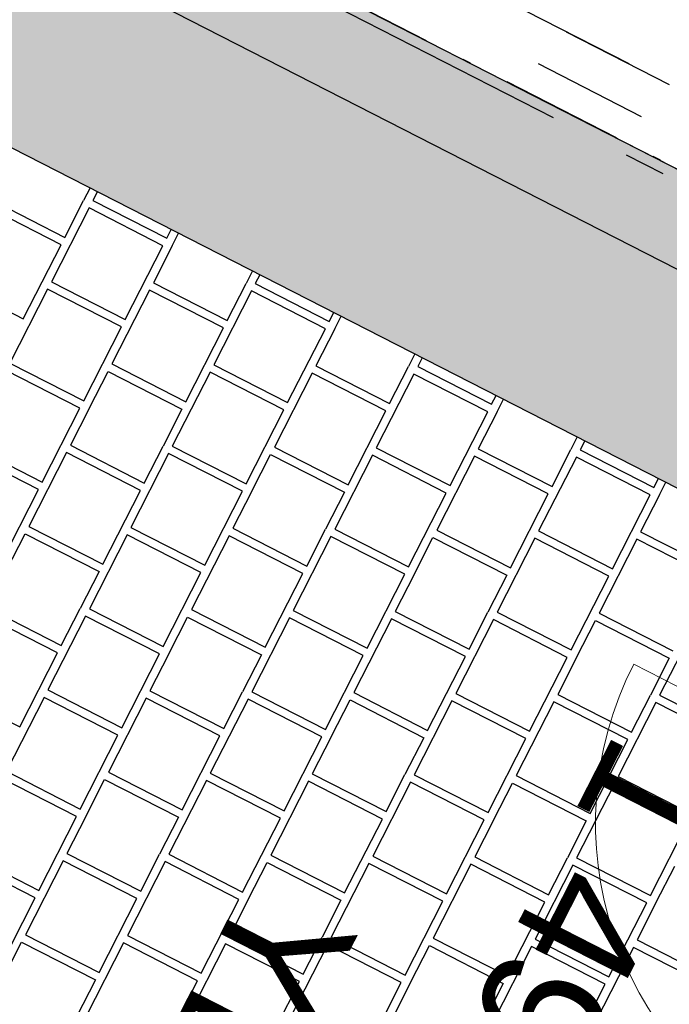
# Model space of a CAD drawing. Header units: millimetres. Extents: x 91549 to 157794, y 81579 to 142563.
# Tile 93 of 112: x 135456 to 136248, y 118561 to 119760. Entities that reach past the tile are written whole.
import ezdxf
from ezdxf.enums import TextEntityAlignment as Align

# ---------------------------------------------------------------- set-up
doc = ezdxf.new("R2010")
doc.units = ezdxf.units.MM
doc.header["$LTSCALE"] = 0.5
doc.header["$MEASUREMENT"] = 0
for name, pattern in [('Akselinje', [1500, 1000, -200, 100, -200]), ('Over snittplan', [520, 300, -100, 20, -100]), ('PLINE', [0]), ('Små Stiplet', [564.444444, 282.222222, -282.222222])]:
    doc.linetypes.add(name, pattern=pattern)
for name, color, linetype in [('23-- Yttervegger (Skravur)(Nye konstruksjoner)', 7, 'Continuous'), ('244- Vinduer_ dører_ foldevegger(Nye konstruksjoner)', 7, 'Continuous'), ('25-- Dekker(Nye konstruksjoner)', 7, 'Continuous'), ('281- Innvendige trapper(Nye konstruksjoner)', 7, 'Continuous'), ('761- Veger (kjøreveger_ sykkel- og gangveier mv) (Skravur)(Nye konstruksjoner)', 7, 'Continuous'), ('761- Veger (kjøreveger_ sykkel- og gangveier mv)(Nye konstruksjoner)', 7, 'Continuous'), ('82-- Modullinjer(Nye konstruksjoner)', 7, 'Continuous'), ('842-M___1_100 Målsetting bygning(Nye konstruksjoner)', 7, 'Continuous'), ('852- Teknisk_symbolsk informasjon_ bygning(Nye konstruksjoner)', 7, 'Continuous'), ('862- M___BTA(Nye konstruksjoner)', 7, 'Continuous'), ('862- M___BTA(Polylinje)(Nye konstruksjoner)', 7, 'Continuous'), ('862- M___BTA(Tekst)(Nye konstruksjoner)', 7, 'Continuous'), ('862- M___Nettoareal(Nye konstruksjoner)', 7, 'Continuous'), ('862- M___Nettoareal(Polylinje)(Nye konstruksjoner)', 7, 'Continuous'), ('862- M___Nettoareal(Tekst)(Nye konstruksjoner)', 7, 'Continuous')]:
    doc.layers.add(name, color=color, linetype=linetype)
for name, color, linetype, lineweight in [('234- Vinduer_ dører_ porter(Nye konstruksjoner)', 7, 'Continuous', 0), ('235- Utvendig kledning og overflate(Nye konstruksjoner)', 7, 'Continuous', 0), ('236- Innvendig kledning og overflate(Nye konstruksjoner)', 7, 'Continuous', 0), ('256- Faste himlinger og overflatebehandling(Nye konstruksjoner)', 7, 'Continuous', 0)]:
    doc.layers.add(name, color=color, linetype=linetype, lineweight=lineweight)
doc.styles.add('GENERATED_STYLE_1', font='arial.ttf')
doc.styles.add('GENERATED_STYLE_2', font='arial.ttf')
doc.dimstyles.new('GENERATED_STYLE__2', dxfattribs={"dimtxt": 150, "dimasz": 95, "dimexe": 0.18, "dimexo": 0.0625, "dimgap": 0, "dimtad": 1, "dimdec": 0, "dimzin": 0, "dimdsep": 46, "dimtxsty": 'GENERATED_STYLE_1', "dimblk": 'ARROWHEAD_6', "dimblk1": 'ARROWHEAD_6', "dimblk2": 'ARROWHEAD_6', "dimcen": 0.09, "dimse1": 1, "dimse2": 1, "dimclrd": 256, "dimclre": 256, "dimclrt": 256, "dimadec": 1, "dimazin": 0, "dimtfac": 1, "dimtdec": 4, "dimtmove": 0, "dimatfit": 3, "dimfxl": 1, "dimtolj": 1, "dimtzin": 0, "dimarcsym": 0})
doc.dimstyles.new('GENERATED_STYLE__3', dxfattribs={"dimtxt": 200, "dimasz": 190, "dimexe": 0.18, "dimexo": 0.0625, "dimgap": 0, "dimtad": 1, "dimdec": 0, "dimzin": 0, "dimdsep": 46, "dimtxsty": 'GENERATED_STYLE_1', "dimblk": 'ARROWHEAD_6', "dimblk1": 'ARROWHEAD_6', "dimblk2": 'ARROWHEAD_6', "dimcen": 0.09, "dimse1": 1, "dimse2": 1, "dimclrd": 256, "dimclre": 256, "dimclrt": 256, "dimadec": 1, "dimazin": 0, "dimtfac": 1, "dimtdec": 4, "dimtmove": 0, "dimatfit": 3, "dimfxl": 1, "dimtolj": 1, "dimtzin": 0, "dimarcsym": 0})

# ---------------------------------------------------------------- blocks, each defined once
blk = doc.blocks.new('BTA 1. etasje__1_1', base_point=(120149.4, 96764.3))
at = {"layer": '862- M___BTA(Polylinje)(Nye konstruksjoner)', "linetype": 'PLINE', "flags": 128}
blk.add_lwpolyline([(132685.9, 118954.4), (122648.8, 99303.3), (131791.3, 94633.6), (144239.2, 119004.7), (136610.6, 122901.1), (135034.1, 119814.4), (136548, 119041.1), (135713.8, 117407.8)], close=True, dxfattribs=at)
at = {"layer": '862- M___BTA(Tekst)(Nye konstruksjoner)', "style": 'GENERATED_STYLE_1'}
for tag, height, p in [('DUMMY_862', 200, (120572.4, 97678.9)), ('ROOM_NAME', 250, (120922.2, 97443.1)), ('DUMMY_861', 250, (120006.2, 95706.8))]:
    blk.add_attdef(tag, text='', height=height, rotation=242.9436, dxfattribs=at).set_placement(p, align=Align.TOP_LEFT)
blk = doc.blocks.new('Trapperom_101_11_1', base_point=(140396.3, 119021.5))
at = {"layer": '862- M___Nettoareal(Polylinje)(Nye konstruksjoner)', "linetype": 'PLINE', "flags": 128}
blk.add_lwpolyline([(140522.3, 117399.7), (141784.2, 119870.1), (136761.4, 122435.6), (135499.6, 119965.2)], close=True, dxfattribs=at)
at = {"layer": '862- M___Nettoareal(Tekst)(Nye konstruksjoner)', "style": 'GENERATED_STYLE_1'}
for tag, height, p in [('DUMMY_862', 150, (140664.1, 119632.2)), ('ROOM_NAME', 200, (140944, 119443.5)), ('DUMMY_861', 200, (140338.4, 118303.7))]:
    blk.add_attdef(tag, text='', height=height, rotation=242.9436, dxfattribs=at).set_placement(p, align=Align.TOP_LEFT)
blk = doc.blocks.new('*X33', base_point=(-1071196.2, -15782375.2))
at = {"layer": '761- Veger (kjøreveger_ sykkel- og gangveier mv) (Skravur)(Nye konstruksjoner)', "linetype": 'PLINE'}
for p, q in [((135542, 119555), (135534.1, 119539.6)), ((135421.2, 119540.6), (135511.2, 119494.7)), ((135551, 119550.4), (135545.4, 119539.5)), ((135506.6, 119485.7), (135416.6, 119531.6)), ((135540.8, 119530.5), (135494.9, 119440.6)), ((135511.2, 119494.7), (135534.1, 119539.6)), ((135630.8, 119484.6), (135540.8, 119530.5)), ((135545.4, 119539.5), (135635.4, 119493.6)), ((135635.4, 119493.6), (135640.9, 119504.4)), ((135642.1, 119484.5), (135649.9, 119499.9)), ((135460.6, 119395.7), (135506.6, 119485.7)), ((135584.8, 119394.7), (135630.8, 119484.6)), ((135642.1, 119484.5), (135619.1, 119439.5)), ((135739.9, 119453.9), (135732, 119438.6)), ((135748.9, 119449.3), (135743.3, 119438.5)), ((135370.7, 119441.7), (135460.6, 119395.7)), ((135494.9, 119440.6), (135584.8, 119394.7)), ((135619.1, 119439.5), (135709.1, 119393.6)), ((135709.1, 119393.6), (135732, 119438.6)), ((135743.3, 119438.5), (135833.3, 119392.5)), ((135490.3, 119431.6), (135444.4, 119341.7)), ((135580.3, 119385.7), (135490.3, 119431.6)), ((135614.5, 119430.5), (135568.6, 119340.6)), ((135704.5, 119384.6), (135614.5, 119430.5)), ((135738.7, 119429.5), (135692.8, 119339.5)), ((135828.7, 119383.5), (135738.7, 119429.5)), ((135833.3, 119392.5), (135838.8, 119403.4)), ((135840, 119383.4), (135847.8, 119398.8)), ((135534.3, 119295.7), (135580.3, 119385.7)), ((135658.5, 119294.7), (135704.5, 119384.6)), ((135782.7, 119293.6), (135828.7, 119383.5)), ((135840, 119383.4), (135817, 119338.5)), ((135937.7, 119352.8), (135929.9, 119337.5)), ((135946.7, 119348.2), (135941.2, 119337.4)), ((135444.4, 119341.7), (135534.3, 119295.7)), ((135568.6, 119340.6), (135658.5, 119294.7)), ((135692.8, 119339.5), (135782.7, 119293.6)), ((135817, 119338.5), (135906.9, 119292.5)), ((135906.9, 119292.5), (135929.9, 119337.5)), ((135941.2, 119337.4), (136031.1, 119291.5)), ((135529.7, 119286.7), (135439.8, 119332.7)), ((135541, 119286.6), (135564, 119331.6)), ((135564, 119331.6), (135653.9, 119285.7)), ((135688.2, 119330.5), (135642.2, 119240.6)), ((135778.1, 119284.6), (135688.2, 119330.5)), ((135812.4, 119329.5), (135766.5, 119239.5)), ((135902.3, 119283.5), (135812.4, 119329.5)), ((135936.6, 119328.4), (135890.7, 119238.5)), ((136026.6, 119282.5), (135936.6, 119328.4)), ((136031.1, 119291.5), (136036.7, 119302.3)), ((136037.8, 119282.4), (136045.7, 119297.7)), ((135483.8, 119196.8), (135529.7, 119286.7)), ((135541, 119286.6), (135518, 119241.7)), ((135653.9, 119285.7), (135631, 119240.7)), ((135732.2, 119194.6), (135778.1, 119284.6)), ((135856.4, 119193.6), (135902.3, 119283.5)), ((135980.6, 119192.5), (136026.6, 119282.5)), ((136037.8, 119282.4), (136014.9, 119237.4)), ((135393.8, 119242.7), (135483.8, 119196.8)), ((135518, 119241.7), (135608, 119195.7)), ((135608, 119195.7), (135631, 119240.7)), ((135642.2, 119240.6), (135732.2, 119194.6)), ((136135.6, 119251.8), (136127.8, 119236.4)), ((136144.6, 119247.2), (136139.1, 119236.3)), ((135479.2, 119187.8), (135389.2, 119233.7)), ((135513.4, 119232.7), (135467.5, 119142.7)), ((135603.4, 119186.7), (135513.4, 119232.7)), ((135637.7, 119231.6), (135591.7, 119141.6)), ((135727.6, 119185.7), (135637.7, 119231.6)), ((135738.9, 119185.6), (135761.9, 119230.5)), ((135761.9, 119230.5), (135851.8, 119184.6)), ((135766.5, 119239.5), (135856.4, 119193.6)), ((135886.1, 119229.5), (135840.1, 119139.5)), ((135976, 119183.5), (135886.1, 119229.5)), ((135890.7, 119238.5), (135980.6, 119192.5)), ((136010.3, 119228.4), (135964.3, 119138.5)), ((136100.2, 119182.5), (136010.3, 119228.4)), ((136014.9, 119237.4), (136104.8, 119191.5)), ((136104.8, 119191.5), (136127.8, 119236.4)), ((136139.1, 119236.3), (136229, 119190.4)), ((136134.5, 119227.3), (136088.5, 119137.4)), ((136224.4, 119181.4), (136134.5, 119227.3)), ((136229, 119190.4), (136234.6, 119201.2)), ((136235.7, 119181.3), (136243.6, 119196.6)), ((135433.2, 119097.8), (135479.2, 119187.8)), ((135557.4, 119096.8), (135603.4, 119186.7)), ((135681.7, 119095.7), (135727.6, 119185.7)), ((135738.9, 119185.6), (135715.9, 119140.6)), ((135851.8, 119184.6), (135828.8, 119139.6)), ((135930.1, 119093.6), (135976, 119183.5)), ((136054.3, 119092.5), (136100.2, 119182.5)), ((136178.5, 119091.4), (136224.4, 119181.4)), ((136235.7, 119181.3), (136212.8, 119136.3)), ((135439.9, 119088.7), (135462.9, 119133.7)), ((135462.9, 119133.7), (135552.9, 119087.8)), ((135467.5, 119142.7), (135557.4, 119096.8)), ((135587.1, 119132.7), (135541.2, 119042.7)), ((135677.1, 119086.7), (135587.1, 119132.7)), ((135591.7, 119141.6), (135681.7, 119095.7)), ((135715.9, 119140.6), (135805.9, 119094.6)), ((135805.9, 119094.6), (135828.8, 119139.6)), ((135840.1, 119139.5), (135930.1, 119093.6)), ((135964.3, 119138.5), (136054.3, 119092.5)), ((136088.5, 119137.4), (136178.5, 119091.4)), ((136212.8, 119136.3), (136302.7, 119090.4)), ((135711.3, 119131.6), (135665.4, 119041.6)), ((135801.3, 119085.6), (135711.3, 119131.6)), ((135835.5, 119130.5), (135789.6, 119040.6)), ((135925.5, 119084.6), (135835.5, 119130.5)), ((135936.8, 119084.5), (135959.7, 119129.5)), ((135959.7, 119129.5), (136049.7, 119083.5)), ((136084, 119128.4), (136038, 119038.4)), ((136173.9, 119082.5), (136084, 119128.4)), ((136208.2, 119127.3), (136162.2, 119037.4)), ((136298.1, 119081.4), (136208.2, 119127.3)), ((135552.9, 119087.8), (135529.9, 119042.8)), ((135631.1, 118996.8), (135677.1, 119086.7)), ((135755.3, 118995.7), (135801.3, 119085.6)), ((135879.5, 118994.6), (135925.5, 119084.6)), ((135936.8, 119084.5), (135913.8, 119039.5)), ((136049.7, 119083.5), (136026.7, 119038.5)), ((136128, 118992.5), (136173.9, 119082.5)), ((135417, 119043.8), (135506.9, 118997.8)), ((135506.9, 118997.8), (135529.9, 119042.8)), ((135541.2, 119042.7), (135631.1, 118996.8)), ((135665.4, 119041.6), (135755.3, 118995.7)), ((135789.6, 119040.6), (135879.5, 118994.6)), ((135913.8, 119039.5), (136003.7, 118993.6)), ((136003.7, 118993.6), (136026.7, 119038.5)), ((136038, 119038.4), (136128, 118992.5)), ((136162.2, 119037.4), (136252.2, 118991.4)), ((135502.3, 118988.8), (135412.4, 119034.8)), ((135536.6, 119033.7), (135490.6, 118943.8)), ((135626.5, 118987.8), (135536.6, 119033.7)), ((135637.8, 118987.7), (135660.8, 119032.6)), ((135660.8, 119032.6), (135750.7, 118986.7)), ((135785, 119031.6), (135739.1, 118941.6)), ((135874.9, 118985.6), (135785, 119031.6)), ((135909.2, 119030.5), (135863.3, 118940.6)), ((135999.2, 118984.6), (135909.2, 119030.5)), ((136033.4, 119029.5), (135987.5, 118939.5)), ((136123.4, 118983.5), (136033.4, 119029.5)), ((136134.7, 118983.4), (136157.6, 119028.4)), ((136157.6, 119028.4), (136247.6, 118982.4)), ((136281.8, 119027.3), (136235.9, 118937.4)), ((135456.4, 118898.9), (135502.3, 118988.8)), ((135580.6, 118897.8), (135626.5, 118987.8)), ((135637.8, 118987.7), (135614.8, 118942.7)), ((135750.7, 118986.7), (135727.8, 118941.7)), ((135829, 118895.7), (135874.9, 118985.6)), ((135953.2, 118894.6), (135999.2, 118984.6)), ((136077.4, 118893.6), (136123.4, 118983.5)), ((136134.7, 118983.4), (136111.7, 118938.4)), ((136247.6, 118982.4), (136224.6, 118937.5)), ((135366.4, 118944.8), (135456.4, 118898.9)), ((135490.6, 118943.8), (135580.6, 118897.8)), ((135614.8, 118942.7), (135704.8, 118896.8)), ((135704.8, 118896.8), (135727.8, 118941.7)), ((135739.1, 118941.6), (135829, 118895.7)), ((135486, 118934.8), (135440.1, 118844.8)), ((135576, 118888.8), (135486, 118934.8)), ((135610.3, 118933.7), (135564.3, 118843.8)), ((135700.2, 118887.8), (135610.3, 118933.7)), ((135734.5, 118932.6), (135688.5, 118842.7)), ((135824.4, 118886.7), (135734.5, 118932.6)), ((135835.7, 118886.6), (135858.7, 118931.6)), ((135858.7, 118931.6), (135948.6, 118885.6)), ((135863.3, 118940.6), (135953.2, 118894.6)), ((135982.9, 118930.5), (135936.9, 118840.6)), ((136072.8, 118884.6), (135982.9, 118930.5)), ((135987.5, 118939.5), (136077.4, 118893.6)), ((136107.1, 118929.4), (136061.1, 118839.5)), ((136197, 118883.5), (136107.1, 118929.4)), ((136111.7, 118938.4), (136201.6, 118892.5)), ((136201.6, 118892.5), (136224.6, 118937.5)), ((136235.9, 118937.4), (136325.8, 118891.4)), ((136231.3, 118928.4), (136185.4, 118838.4)), ((136321.2, 118882.4), (136231.3, 118928.4)), ((135530.1, 118798.9), (135576, 118888.8)), ((135654.3, 118797.8), (135700.2, 118887.8)), ((135778.5, 118796.8), (135824.4, 118886.7)), ((135835.7, 118886.6), (135812.7, 118841.6)), ((135948.6, 118885.6), (135925.6, 118840.7)), ((136026.9, 118794.6), (136072.8, 118884.6)), ((136151.1, 118793.6), (136197, 118883.5)), ((135525.5, 118789.9), (135435.5, 118835.8)), ((135440.1, 118844.8), (135530.1, 118798.9)), ((135536.7, 118789.8), (135559.7, 118834.8)), ((135559.7, 118834.8), (135649.7, 118788.8)), ((135564.3, 118843.8), (135654.3, 118797.8)), ((135683.9, 118833.7), (135638, 118743.8)), ((135773.9, 118787.8), (135683.9, 118833.7)), ((135688.5, 118842.7), (135778.5, 118796.8)), ((135812.7, 118841.6), (135902.7, 118795.7)), ((135902.7, 118795.7), (135925.6, 118840.7)), ((135936.9, 118840.6), (136026.9, 118794.6)), ((136061.1, 118839.5), (136151.1, 118793.6)), ((136185.4, 118838.4), (136275.3, 118792.5)), ((135808.1, 118832.6), (135762.2, 118742.7)), ((135898.1, 118786.7), (135808.1, 118832.6)), ((135932.3, 118831.6), (135886.4, 118741.6)), ((136022.3, 118785.6), (135932.3, 118831.6)), ((136033.6, 118785.5), (136056.6, 118830.5)), ((136056.6, 118830.5), (136146.5, 118784.6)), ((136180.8, 118829.4), (136134.8, 118739.5)), ((136270.7, 118783.5), (136180.8, 118829.4)), ((135479.5, 118699.9), (135525.5, 118789.9)), ((135536.7, 118789.8), (135513.8, 118744.8)), ((135649.7, 118788.8), (135626.7, 118743.8)), ((135727.9, 118697.8), (135773.9, 118787.8)), ((135852.1, 118696.7), (135898.1, 118786.7)), ((135976.4, 118695.7), (136022.3, 118785.6)), ((136033.6, 118785.5), (136010.6, 118740.6)), ((136146.5, 118784.6), (136123.5, 118739.6)), ((136224.8, 118693.5), (136270.7, 118783.5)), ((135389.6, 118745.9), (135479.5, 118699.9)), ((135513.8, 118744.8), (135603.7, 118698.9)), ((135603.7, 118698.9), (135626.7, 118743.8)), ((135638, 118743.8), (135727.9, 118697.8)), ((135762.2, 118742.7), (135852.1, 118696.7)), ((135886.4, 118741.6), (135976.4, 118695.7)), ((136010.6, 118740.6), (136100.6, 118694.6)), ((136100.6, 118694.6), (136123.5, 118739.6)), ((136134.8, 118739.5), (136224.8, 118693.5)), ((135474.9, 118690.9), (135385, 118736.9)), ((135509.2, 118735.8), (135463.2, 118645.9)), ((135599.1, 118689.9), (135509.2, 118735.8)), ((135633.4, 118734.8), (135587.5, 118644.8)), ((135723.3, 118688.8), (135633.4, 118734.8)), ((135734.6, 118688.7), (135757.6, 118733.7)), ((135757.6, 118733.7), (135847.5, 118687.8)), ((135881.8, 118732.6), (135835.9, 118642.7)), ((135971.8, 118686.7), (135881.8, 118732.6)), ((136006, 118731.6), (135960.1, 118641.6)), ((136096, 118685.6), (136006, 118731.6)), ((136130.2, 118730.5), (136084.3, 118640.6)), ((136220.2, 118684.6), (136130.2, 118730.5)), ((136231.5, 118684.5), (136254.4, 118729.4)), ((135429, 118601), (135474.9, 118690.9)), ((135553.2, 118599.9), (135599.1, 118689.9)), ((135677.4, 118598.9), (135723.3, 118688.8)), ((135734.6, 118688.7), (135711.7, 118643.7)), ((135847.5, 118687.8), (135824.6, 118642.8)), ((135925.8, 118596.7), (135971.8, 118686.7)), ((136050, 118595.7), (136096, 118685.6)), ((136174.2, 118594.6), (136220.2, 118684.6)), ((136231.5, 118684.5), (136208.5, 118639.5)), ((135463.2, 118645.9), (135553.2, 118599.9)), ((135587.5, 118644.8), (135677.4, 118598.9)), ((135711.7, 118643.7), (135801.6, 118597.8)), ((135801.6, 118597.8), (135824.6, 118642.8)), ((135835.9, 118642.7), (135925.8, 118596.7)), ((135960.1, 118641.6), (136050, 118595.7)), ((135435.7, 118591.9), (135458.6, 118636.9)), ((135458.6, 118636.9), (135548.6, 118590.9)), ((135582.9, 118635.8), (135536.9, 118545.9)), ((135672.8, 118589.9), (135582.9, 118635.8)), ((135707.1, 118634.8), (135661.1, 118544.8)), ((135797, 118588.8), (135707.1, 118634.8)), ((135831.3, 118633.7), (135785.3, 118543.7)), ((135921.2, 118587.7), (135831.3, 118633.7)), ((135932.5, 118587.6), (135955.5, 118632.6)), ((135955.5, 118632.6), (136045.4, 118586.7)), ((136079.7, 118631.6), (136033.8, 118541.6)), ((136169.6, 118585.6), (136079.7, 118631.6)), ((136084.3, 118640.6), (136174.2, 118594.6)), ((136203.9, 118630.5), (136158, 118540.5)), ((136293.8, 118584.5), (136203.9, 118630.5)), ((136208.5, 118639.5), (136298.4, 118593.5)), ((135548.6, 118590.9), (135525.6, 118546)), ((135626.9, 118499.9), (135672.8, 118589.9)), ((135751.1, 118498.9), (135797, 118588.8)), ((135875.3, 118497.8), (135921.2, 118587.7)), ((135932.5, 118587.6), (135909.5, 118542.7)), ((136045.4, 118586.7), (136022.5, 118541.7)), ((136123.7, 118495.7), (136169.6, 118585.6))]:
    blk.add_line(p, q, dxfattribs=at)
blk = doc.blocks.new('Dørmarkør NOR[12]_1', base_point=(136130.9, 118224.5))
at = {"layer": '852- Teknisk_symbolsk informasjon_ bygning(Nye konstruksjoner)', "char_height": 150, "attachment_point": 7, "rotation": 242.9436, "style": 'GENERATED_STYLE_1'}
for s, insert in [('\\A1;{\\pql;\\pt0;\\fArial|b0|i0|c0|p0;\\W1.000000;1\xa0490\\fArial|b0|i0|c0|p0;\\W1.000000;\\A1{\\H.66x;\\S^  ;}\\fArial|b0|i0|c0|p0;\\W1.000000; x 2\xa0590\\fArial|b0|i0|c0|p0;\\W1.000000;\\A1{\\H.66x;\\S^  ;}}', (136145.1, 118917.2)), ('\\A1;{\\pql;\\pt0;\\fArial|b0|i0|c0|p0;\\W1.000000; YD-03\\fArial|b0|i0|c0|p0;\\W1.000000;\\fArial|b0|i0|c0|p0;\\W1.000000;\\fArial|b0|i0|c0|p0;\\W1.000000;}', (135761.3, 118770.7))]:
    blk.add_mtext(s, dxfattribs=dict(at, insert=insert))
blk = doc.blocks.new('Dør tofløyet med overlys[6]_1', base_point=(-1071196.2, -15782375.2))
at = {"layer": '234- Vinduer_ dører_ porter(Nye konstruksjoner)', "linetype": 'PLINE'}
blk.add_line((136583.8, 118781.4), (136204.4, 118975.2), dxfattribs=at)
blk.add_arc((136583.8, 118781.4), 426, 152.9436, 242.9436, dxfattribs=at)
at = {"layer": '852- Teknisk_symbolsk informasjon_ bygning(Nye konstruksjoner)'}
blk.add_blockref('Dørmarkør NOR[12]_1', (136130.9, 118224.5), dxfattribs=at)
blk = doc.blocks.new('Standard grid marker[48]_1', base_point=(134147, 120641.4))
at = {"layer": '82-- Modullinjer(Nye konstruksjoner)', "linetype": 'Akselinje'}
blk.add_line((134325.1, 120550.4), (150294.8, 112393.7), dxfattribs=at)
at = {"layer": '82-- Modullinjer(Nye konstruksjoner)', "style": 'GENERATED_STYLE_2'}
blk.add_attdef('AC_MarkerText_1', text='', height=350, rotation=242.9436, dxfattribs=at).set_placement((151145.3, 111879.3), align=Align.TOP_CENTER)
blk = doc.blocks.new('*D256', base_point=(-1071196.2, -15782375.2))
at = {"layer": '842-M___1_100 Målsetting bygning(Nye konstruksjoner)', "linetype": 'PLINE'}
for p, q in [((139207, 117734.7), (139163.4, 117869.2)), ((139185.2, 117802), (139219.3, 117868.8)), ((139268.7, 117759.3), (139101.7, 117844.6)), ((138263.6, 115997.7), (139185.2, 117802)), ((138241.8, 116065), (138285.4, 115930.4)), ((138347.1, 115955), (138180.1, 116040.3)), ((138229.5, 115930.9), (138263.6, 115997.7))]:
    blk.add_line(p, q, dxfattribs=at)
at = {"layer": '842-M___1_100 Målsetting bygning(Nye konstruksjoner)', "insert": (138868.2, 117115.4), "char_height": 150, "attachment_point": 7, "rotation": 242.9436, "style": 'GENERATED_STYLE_1'}
blk.add_mtext('\\A1;{\\pql;\\fArial|b0|i0|c0|p0;\\W1.000000;2\xa0026}', dxfattribs=at)
blk = doc.blocks.new('ARROWHEAD_6')
at = {"linetype": 'Continuous'}
for p, q in [((-0.5, -0.5), (0.5, 0.5)), ((0, 0), (-1, 0))]:
    blk.add_line(p, q, dxfattribs=at)
blk = doc.blocks.new('*D258', base_point=(-1071196.2, -15782375.2))
at = {"layer": '842-M___1_100 Målsetting bygning(Nye konstruksjoner)', "linetype": 'PLINE'}
for p, q in [((150694.8, 115595.1), (150607.7, 115864.2)), ((150719.5, 115863.2), (150651.2, 115729.6)), ((150484.2, 115814.9), (150818.2, 115644.4)), ((150651.2, 115729.6), (138203.3, 91358.6)), ((138159.8, 91493.1), (138246.9, 91224.1)), ((138036.4, 91443.9), (138370.3, 91273.3)), ((138203.3, 91358.6), (138135.1, 91225))]:
    blk.add_line(p, q, dxfattribs=at)
at = {"layer": '842-M___1_100 Målsetting bygning(Nye konstruksjoner)', "insert": (144653.7, 103899.5), "char_height": 200, "attachment_point": 7, "rotation": 242.9436, "style": 'GENERATED_STYLE_1'}
blk.add_mtext('\\A1;{\\pql;\\fArial|b0|i0|c0|p0;\\W1.000000;27\xa0366}', dxfattribs=at)

msp = doc.modelspace()

# ---------------------------------------------------------------- hatches: boundary and pattern name
at = {"layer": '23-- Yttervegger (Skravur)(Nye konstruksjoner)', "linetype": 'Continuous'}
for points in [[(136953.3, 119208.1), (135482.1, 119959.5), (135460.3, 119916.7), (136931.5, 119165.3)], [(137002, 119197.8), (135499.6, 119965.2), (135493.7, 119953.6), (136996.1, 119186.2)], [(135417.5, 119938.6), (135327.5, 119762.2), (136665.1, 119079), (136755.1, 119255.4)], [(136657.1, 119083.1), (135151.1, 119852.3), (135147, 119844.3), (136653, 119075.1)], [(136632.5, 119085.6), (135139, 119848.4), (135128.6, 119827.9), (136622, 119065.1)], [(135091.7, 119806.3), (136573.6, 119049.4), (136590, 119081.5), (135108.1, 119838.4)], [(136556.7, 119058.1), (135059.6, 119822.7), (135051, 119805.8), (136548, 119041.1)]]:
    msp.add_hatch(color=256, dxfattribs=at).paths.add_polyline_path(points)

# ---------------------------------------------------------------- linework, layer by layer
at = {"layer": '235- Utvendig kledning og overflate(Nye konstruksjoner)', "linetype": 'PLINE', "flags": 128}
msp.add_lwpolyline([(135051, 119805.8), (136548, 119041.1)], dxfattribs=at)
at = {"layer": '236- Innvendig kledning og overflate(Nye konstruksjoner)', "linetype": 'PLINE', "flags": 128}
msp.add_lwpolyline([(137002, 119197.8), (135499.6, 119965.2)], dxfattribs=at)
at = {"layer": '25-- Dekker(Nye konstruksjoner)', "linetype": 'PLINE', "flags": 128}
msp.add_lwpolyline([(143920.3, 118901.4), (131688, 94952.5), (122967.7, 99406.6), (132789.2, 118635.5), (135818.5, 117088.2), (136868.4, 119143.6), (135352.9, 119917.7), (136713.9, 122582.2)], close=True, dxfattribs=at)
at = {"layer": '25-- Dekker(Nye konstruksjoner)', "linetype": 'Over snittplan', "flags": 128}
msp.add_lwpolyline([(143773.7, 118853.9), (131640.6, 95099.2), (123114.3, 99454.1), (132836.6, 118488.9), (135864.6, 116942.3), (137013.5, 119191.9), (135499.6, 119965.2), (136761.4, 122435.6)], close=True, dxfattribs=at)
at = {"layer": '256- Faste himlinger og overflatebehandling(Nye konstruksjoner)', "linetype": 'PLINE', "flags": 128}
msp.add_lwpolyline([(135034.1, 119814.4), (136548, 119041.1)], dxfattribs=at)
at = {"layer": '281- Innvendige trapper(Nye konstruksjoner)', "linetype": 'Små Stiplet'}
msp.add_line((135619.3, 120001.7), (136688, 119455.9), dxfattribs=at)
at = {"layer": '281- Innvendige trapper(Nye konstruksjoner)', "linetype": 'Små Stiplet', "flags": 128}
msp.add_lwpolyline([(136701.3, 119449), (136688, 119455.9), (135619.3, 120001.7), (136802, 122317.1), (137609.9, 121904.5), (137632.7, 121949), (136780.2, 122384.4), (135552, 119979.9), (136665.2, 119411.3), (136678.6, 119404.5)], close=True, dxfattribs=at)

# ---------------------------------------------------------------- block references
at = {"layer": '244- Vinduer_ dører_ foldevegger(Nye konstruksjoner)', "linetype": 'PLINE'}
msp.add_blockref('Dør tofløyet med overlys[6]_1', (-1071196.2, -15782375.2), dxfattribs=at)
at = {"layer": '761- Veger (kjøreveger_ sykkel- og gangveier mv)(Nye konstruksjoner)', "linetype": 'PLINE'}
msp.add_blockref('*X33', (-1071196.2, -15782375.2), dxfattribs=at)
at = {"layer": '82-- Modullinjer(Nye konstruksjoner)', "linetype": 'PLINE'}
msp.add_blockref('Standard grid marker[48]_1', (134147, 120641.4), dxfattribs=at)
at = {"layer": '862- M___BTA(Nye konstruksjoner)', "linetype": 'Continuous'}
msp.add_blockref('BTA 1. etasje__1_1', (120149.4, 96764.3), dxfattribs=at)
at = {"layer": '862- M___Nettoareal(Nye konstruksjoner)', "linetype": 'Continuous'}
msp.add_blockref('Trapperom_101_11_1', (140396.3, 119021.5), dxfattribs=at)

# ---------------------------------------------------------------- dimensions: what is measured, and where the dimension line sits
at = {"layer": '842-M___1_100 Målsetting bygning(Nye konstruksjoner)', "linetype": 'Continuous'}
for base, p1, p2, angle, dimstyle, picture, middle in [((138203.3, 91358.6), (144239.2, 119004.7), (131791.3, 94633.6), 242.9436, 'GENERATED_STYLE__3', '*D258', (144552.1, 103480.7)), ((139185.2, 117802), (135978.3, 117165), (136899.8, 118969.2), 62.9436, 'GENERATED_STYLE__2', '*D256', (138817.9, 116852.1))]:
    dim = msp.add_linear_dim(base=base, p1=p1, p2=p2, angle=angle, dimstyle=dimstyle, dxfattribs=at)
    dim.commit()
    dim.dimension.update_dxf_attribs({"geometry": picture, "text_midpoint": middle, "dimtype": 160, "text_rotation": 242.9436})

doc.saveas('drawing.dxf')
